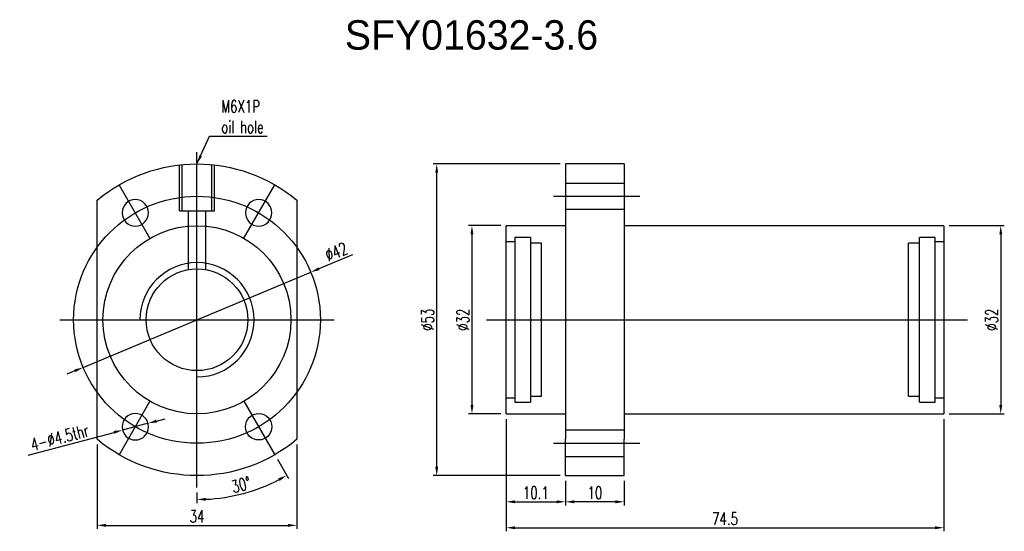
# Model space of a CAD drawing. Header units: millimetres. Extents: x 622 to 790, y 821 to 908.
import ezdxf
from ezdxf.lldxf.tags import DXFTag

# ---------------------------------------------------------------- set-up
doc = ezdxf.new("R2010")
doc.units = ezdxf.units.MM
doc.header["$LTSCALE"] = 0.1
doc.layers.get('DEFPOINTS').update_dxf_attribs({"linetype": 'CONTINUOUS'})
doc.layers.add('layer 1', color=7, linetype='CONTINUOUS')
doc.styles.add('DIM-7', font='SIMPLEX.shx', dxfattribs={"width": 0.7, "bigfont": 'chineset.shx'})
tags = doc.linetypes.add('DASHED', pattern=[25.72, 12.86, -12.86]).pattern_tags.tags
tags[6:7] = [DXFTag(74, 4), DXFTag(75, 0), DXFTag(340, '0'), DXFTag(46, 0.0), DXFTag(50, 0.0), DXFTag(44, 0.0), DXFTag(45, 0.0)]
tags[4:5] = [DXFTag(74, 4), DXFTag(75, 0), DXFTag(340, '0'), DXFTag(46, 0.0), DXFTag(50, 0.0), DXFTag(44, 0.0), DXFTag(45, 0.0)]
doc.dimstyles.new('CNS', dxfattribs={"dimtxt": 3.5, "dimasz": 2.5, "dimexe": 1, "dimexo": 1.5, "dimgap": 0.09, "dimtad": 0, "dimdsep": 46, "dimtxsty": 'DIM-7', "dimcen": 0.09, "dimclrd": 1, "dimclre": 1, "dimclrt": 4, "dimadec": 0, "dimazin": 0, "dimtfac": 1, "dimtix": 1, "dimtmove": 2, "dimatfit": 3, "dimfxl": 1, "dimtvp": 0.971429, "dimtolj": 1, "dimarcsym": 0})

# ---------------------------------------------------------------- blocks, each defined once
blk = doc.blocks.new('*D2')
at = {"layer": 'DEFPOINTS', "color": 0, "transparency": 16777216}
for p in [(635.27, 836.31), (669.27, 836.31), (669.27, 821.68)]:
    blk.add_point(p, dxfattribs=at)
at = {"layer": 'layer 1', "lineweight": -2, "transparency": 16777216}
for p, q in [((635.27, 835.41), (635.27, 821.08)), ((669.27, 835.41), (669.27, 821.08)), ((636.77, 821.68), (667.77, 821.68))]:
    blk.add_line(p, q, dxfattribs=at)
at = {"layer": 'layer 1', "transparency": 16777216}
for points in [[(636.77, 821.93), (636.77, 821.43), (635.27, 821.68)], [(667.77, 821.93), (667.77, 821.43), (669.27, 821.68)]]:
    blk.add_solid(points, dxfattribs=at)
at = {"layer": 'layer 1', "transparency": 16777216, "insert": (652.27, 823.21), "char_height": 2.1, "attachment_point": 5, "style": 'DIM-7'}
blk.add_mtext('\\A1;34', dxfattribs=at)
blk = doc.blocks.new('*D3')
at = {"layer": 'DEFPOINTS', "color": 0, "transparency": 16777216}
for p in [(643.95, 839.03), (639.6, 837.87)]:
    blk.add_point(p, dxfattribs=at)
at = {"layer": 'layer 1', "lineweight": -2, "transparency": 16777216}
for p, q in [((645.4, 839.41), (646.85, 839.8)), ((643.95, 839.03), (639.6, 837.87)), ((623.56, 833.62), (638.15, 837.49))]:
    blk.add_line(p, q, dxfattribs=at)
at = {"layer": 'layer 1', "transparency": 16777216}
for points in [[(645.33, 839.65), (645.46, 839.17), (643.95, 839.03)], [(638.09, 837.73), (638.21, 837.25), (639.6, 837.87)]]:
    blk.add_solid(points, dxfattribs=at)
at = {"layer": 'layer 1', "transparency": 16777216, "insert": (628.9, 836.62), "char_height": 2.1, "attachment_point": 5, "rotation": 14.8495, "style": 'DIM-7'}
blk.add_mtext('\\A1;4-∅4.5thr', dxfattribs=at)
blk = doc.blocks.new('*D4')
at = {"layer": 'DEFPOINTS', "color": 0, "transparency": 16777216}
for p in [(652.27, 885.14), (660.27, 842.78), (665.52, 833.69), (652.27, 828.14), (657.58, 826.54)]:
    blk.add_point(p, dxfattribs=at)
at = {"layer": 'layer 1', "lineweight": -2, "transparency": 16777216}
for p, q in [((665.97, 832.91), (667.86, 829.65)), ((652.27, 827.24), (652.27, 825.47))]:
    blk.add_line(p, q, dxfattribs=at)
blk.add_arc((652.27, 856.64), 30.57, 272.812, 297.188, dxfattribs=at)
at = {"layer": 'layer 1', "transparency": 16777216}
for points in [[(666.12, 829.67), (666.36, 829.23), (667.56, 830.17)], [(653.78, 825.86), (653.77, 826.36), (652.27, 826.07)]]:
    blk.add_solid(points, dxfattribs=at)
at = {"layer": 'layer 1', "transparency": 16777216, "insert": (659.79, 828.59), "char_height": 2.1, "attachment_point": 5, "rotation": 15, "style": 'DIM-7'}
blk.add_mtext('\\A1;30°', dxfattribs=at)
blk = doc.blocks.new('*D5')
at = {"layer": 'DEFPOINTS', "color": 0, "transparency": 16777216}
for p in [(715, 830.14), (725, 830.14), (715, 825.68)]:
    blk.add_point(p, dxfattribs=at)
at = {"layer": 'layer 1', "lineweight": -2, "transparency": 16777216}
for p, q in [((715, 829.24), (715, 825.08)), ((725, 829.24), (725, 825.08)), ((723.5, 825.68), (716.5, 825.68))]:
    blk.add_line(p, q, dxfattribs=at)
at = {"layer": 'layer 1', "transparency": 16777216}
for points in [[(716.5, 825.93), (716.5, 825.43), (715, 825.68)], [(723.5, 825.93), (723.5, 825.43), (725, 825.68)]]:
    blk.add_solid(points, dxfattribs=at)
at = {"layer": 'layer 1', "transparency": 16777216, "insert": (720, 827.21), "char_height": 2.1, "attachment_point": 5, "style": 'DIM-7'}
blk.add_mtext('\\A1;10', dxfattribs=at)
blk = doc.blocks.new('*D6')
at = {"layer": 'DEFPOINTS', "color": 0, "transparency": 16777216}
for p in [(704.9, 840.64), (715, 830.14), (715, 825.68)]:
    blk.add_point(p, dxfattribs=at)
at = {"layer": 'layer 1', "lineweight": -2, "transparency": 16777216}
for p, q in [((704.9, 839.74), (704.9, 825.08)), ((715, 829.24), (715, 825.08)), ((706.4, 825.68), (713.5, 825.68))]:
    blk.add_line(p, q, dxfattribs=at)
at = {"layer": 'layer 1', "transparency": 16777216}
for points in [[(706.4, 825.93), (706.4, 825.43), (704.9, 825.68)], [(713.5, 825.93), (713.5, 825.43), (715, 825.68)]]:
    blk.add_solid(points, dxfattribs=at)
at = {"layer": 'layer 1', "transparency": 16777216, "insert": (709.95, 827.21), "char_height": 2.1, "attachment_point": 5, "style": 'DIM-7'}
blk.add_mtext('\\A1;10.1', dxfattribs=at)
blk = doc.blocks.new('*D7')
at = {"layer": 'DEFPOINTS', "color": 0, "transparency": 16777216}
for p in [(704.9, 840.64), (779.4, 840.64), (779.4, 821.27)]:
    blk.add_point(p, dxfattribs=at)
at = {"layer": 'layer 1', "lineweight": -2, "transparency": 16777216}
for p, q in [((704.9, 839.74), (704.9, 820.67)), ((779.4, 839.74), (779.4, 820.67)), ((706.4, 821.27), (777.9, 821.27))]:
    blk.add_line(p, q, dxfattribs=at)
at = {"layer": 'layer 1', "transparency": 16777216}
for points in [[(706.4, 821.52), (706.4, 821.02), (704.9, 821.27)], [(777.9, 821.52), (777.9, 821.02), (779.4, 821.27)]]:
    blk.add_solid(points, dxfattribs=at)
at = {"layer": 'layer 1', "transparency": 16777216, "insert": (742.15, 822.8), "char_height": 2.1, "attachment_point": 5, "style": 'DIM-7'}
blk.add_mtext('\\A1;74.5', dxfattribs=at)
blk = doc.blocks.new('*D8')
at = {"layer": 'DEFPOINTS', "color": 0, "transparency": 16777216}
for p in [(704.9, 872.64), (699.08, 840.64), (704.9, 840.64)]:
    blk.add_point(p, dxfattribs=at)
at = {"layer": 'layer 1', "lineweight": -2, "transparency": 16777216}
for p, q in [((704, 872.64), (698.48, 872.64)), ((699.08, 871.14), (699.08, 842.14)), ((704, 840.64), (698.48, 840.64))]:
    blk.add_line(p, q, dxfattribs=at)
at = {"layer": 'layer 1', "transparency": 16777216}
for points in [[(698.83, 871.14), (699.33, 871.14), (699.08, 872.64)], [(698.83, 842.14), (699.33, 842.14), (699.08, 840.64)]]:
    blk.add_solid(points, dxfattribs=at)
at = {"layer": 'layer 1', "transparency": 16777216, "insert": (697.55, 856.64), "char_height": 2.1, "attachment_point": 5, "rotation": 90, "style": 'DIM-7'}
blk.add_mtext('\\A1;%%C32', dxfattribs=at)
blk = doc.blocks.new('*D9')
at = {"layer": 'DEFPOINTS', "color": 0, "transparency": 16777216}
for p in [(779.4, 872.64), (779.4, 840.64), (789.09, 840.64)]:
    blk.add_point(p, dxfattribs=at)
at = {"layer": 'layer 1', "lineweight": -2, "transparency": 16777216}
for p, q in [((780.3, 872.64), (789.69, 872.64)), ((789.09, 871.14), (789.09, 842.14)), ((780.3, 840.64), (789.69, 840.64))]:
    blk.add_line(p, q, dxfattribs=at)
at = {"layer": 'layer 1', "transparency": 16777216}
for points in [[(788.84, 871.14), (789.34, 871.14), (789.09, 872.64)], [(788.84, 842.14), (789.34, 842.14), (789.09, 840.64)]]:
    blk.add_solid(points, dxfattribs=at)
at = {"layer": 'layer 1', "transparency": 16777216, "insert": (787.56, 856.64), "char_height": 2.1, "attachment_point": 5, "rotation": 90, "style": 'DIM-7'}
blk.add_mtext('\\A1;%%C32', dxfattribs=at)
blk = doc.blocks.new('*D10')
at = {"layer": 'DEFPOINTS', "color": 0, "transparency": 16777216}
for p in [(693.08, 883.14), (715, 883.14), (715, 830.14)]:
    blk.add_point(p, dxfattribs=at)
at = {"layer": 'layer 1', "lineweight": -2, "transparency": 16777216}
for p, q in [((714.1, 883.14), (692.48, 883.14)), ((693.08, 831.64), (693.08, 881.64)), ((714.1, 830.14), (692.48, 830.14))]:
    blk.add_line(p, q, dxfattribs=at)
at = {"layer": 'layer 1', "transparency": 16777216}
for points in [[(692.83, 881.64), (693.33, 881.64), (693.08, 883.14)], [(692.83, 831.64), (693.33, 831.64), (693.08, 830.14)]]:
    blk.add_solid(points, dxfattribs=at)
at = {"layer": 'layer 1', "transparency": 16777216, "insert": (691.55, 856.64), "char_height": 2.1, "attachment_point": 5, "rotation": 90, "style": 'DIM-7'}
blk.add_mtext('\\A1;%%C53', dxfattribs=at)
blk = doc.blocks.new('*D11')
at = {"layer": 'DEFPOINTS', "color": 0, "transparency": 16777216}
for p in [(671.65, 864.73), (632.9, 848.54)]:
    blk.add_point(p, dxfattribs=at)
at = {"layer": 'layer 1', "lineweight": -2, "transparency": 16777216}
for p, q in [((678.73, 867.69), (673.03, 865.31)), ((632.9, 848.54), (671.65, 864.73)), ((631.51, 847.96), (630.13, 847.38))]:
    blk.add_line(p, q, dxfattribs=at)
at = {"layer": 'layer 1', "transparency": 16777216}
for points in [[(672.94, 865.54), (673.13, 865.08), (671.65, 864.73)], [(631.42, 848.19), (631.61, 847.73), (632.9, 848.54)]]:
    blk.add_solid(points, dxfattribs=at)
at = {"layer": 'layer 1', "transparency": 16777216, "insert": (675.98, 868.2), "char_height": 2.1, "attachment_point": 5, "rotation": 22.6779, "style": 'DIM-7'}
blk.add_mtext('\\A1;∅42', dxfattribs=at)

msp = doc.modelspace()

# ---------------------------------------------------------------- linework, layer by layer
at = {"layer": 'layer 1'}
for p, q in [((652.274, 828.137), (652.274, 885.137)), ((649.274, 875.137), (649.274, 882.967)), ((649.774, 875.137), (649.774, 882.967)), ((654.774, 875.137), (654.774, 882.967)), ((655.274, 875.137), (655.274, 882.967)), ((644.274, 870.494), (639.024, 879.587)), ((660.274, 870.494), (665.524, 879.587)), ((712.95, 877.637), (727.633, 877.637)), ((649.274, 875.137), (655.274, 875.137)), ((650.774, 875.137), (650.774, 865.159)), ((653.774, 865.157), (653.774, 875.137)), ((628.924, 856.637), (675.624, 856.637)), ((701.533, 856.637), (783.442, 856.637)), ((644.274, 842.781), (639.024, 833.688)), ((660.274, 842.781), (665.524, 833.688)), ((712.95, 835.637), (727.633, 835.637))]:
    msp.add_line(p, q, dxfattribs=at)
at = {"layer": 'layer 1', "linetype": 'Continuous'}
for p, q in [((725.004, 883.137), (715.004, 883.137)), ((715.004, 883.137), (715.004, 836.309)), ((725.004, 883.137), (725.004, 876.966)), ((635.274, 836.309), (635.274, 876.966)), ((669.274, 876.966), (669.274, 836.309)), ((725.004, 876.966), (725.004, 836.309)), ((715.004, 872.637), (704.904, 872.637)), ((704.904, 840.637), (704.904, 872.637)), ((779.404, 872.637), (725.004, 872.637)), ((779.404, 872.637), (779.404, 840.637)), ((704.904, 840.637), (715.004, 840.637)), ((725.004, 840.637), (779.404, 840.637)), ((715.004, 830.137), (715.004, 836.309)), ((725.004, 830.137), (725.004, 836.309)), ((715.004, 830.137), (725.004, 830.137))]:
    msp.add_line(p, q, dxfattribs=at)
at = {"layer": 'layer 1', "linetype": 'DASHED'}
for p, q in [((715.004, 879.887), (725.004, 879.887)), ((725.004, 875.387), (715.004, 875.387)), ((706.404, 869.887), (704.904, 869.887)), ((709.054, 870.637), (706.404, 870.637)), ((706.404, 870.637), (706.404, 842.637)), ((709.054, 870.637), (709.054, 842.637)), ((777.904, 870.637), (775.254, 870.637)), ((775.254, 842.637), (775.254, 870.637)), ((777.904, 842.637), (777.904, 870.637)), ((779.404, 869.887), (777.904, 869.887)), ((710.904, 869.637), (709.054, 869.637)), ((710.904, 843.637), (710.904, 869.637)), ((775.254, 869.637), (773.404, 869.637)), ((773.404, 843.637), (773.404, 869.637)), ((704.904, 843.387), (706.404, 843.387)), ((709.054, 843.637), (710.904, 843.637)), ((773.404, 843.637), (775.254, 843.637)), ((777.904, 843.387), (779.404, 843.387)), ((706.404, 842.637), (709.054, 842.637)), ((775.254, 842.637), (777.904, 842.637)), ((725.004, 837.887), (715.004, 837.887)), ((715.004, 833.387), (725.004, 833.387))]:
    msp.add_line(p, q, dxfattribs=at)
at = {"layer": 'layer 1'}
for radius in [21, 16, 8.65]:
    msp.add_circle((652.274, 856.637), radius, dxfattribs=at)
at = {"layer": 'layer 1', "linetype": 'Continuous', "extrusion": (0, 0, -1)}
for centre in [(-641.774, 874.824), (-662.774, 874.824), (-641.774, 838.451)]:
    msp.add_circle(centre, 2.25, dxfattribs=at)
at = {"layer": 'layer 1', "linetype": 'Continuous'}
msp.add_circle((662.774, 838.451), 2.25, dxfattribs=at)
at = {"layer": 'layer 1', "linetype": 'Continuous', "extrusion": (0, 0, -1)}
for start, end in [(50.09553, 129.90447), (230.09553, 309.90447)]:
    msp.add_arc((-652.274, 856.637), 26.5, start, end, dxfattribs=at)
at = {"layer": 'layer 1'}
msp.add_arc((652.274, 856.637), 9.715, 270, 180, dxfattribs=at)

# ---------------------------------------------------------------- texts
msp.add_text('SFY01632-3.6', height=5, dxfattribs=at).set_placement((677.437, 902.573))
at = {"layer": 'layer 1', "insert": (656.395, 888.355), "char_height": 2.1, "attachment_point": 7, "style": 'DIM-7'}
msp.add_mtext('\\A1;M6X1P\\Poil hole', dxfattribs=at)

# ---------------------------------------------------------------- dimensions: what is measured, and where the dimension line sits
at = {"layer": 'layer 1'}
dim = msp.add_angular_dim_2l(base=(657.582, 826.535), line1=((652.274, 828.137), (652.274, 885.137)), line2=((660.274, 842.781), (665.524, 833.688)), dimstyle='CNS', override={"dimscale": 0.6, "dimgap": 0.8, "dimtad": 1, "dimclrd": 256, "dimclre": 256, "dimclrt": 256, "dimadec": 2, "dimazin": 2, "dimtmove": 1}, dxfattribs=at)
dim.commit()
dim.dimension.update_dxf_attribs({"geometry": '*D4', "text_midpoint": (659.789, 828.59)})
for base, p1, p2, picture, middle in [((693.082, 883.137), (715.004, 830.137), (715.004, 883.137), '*D10', (691.552, 856.637)), ((699.075, 840.637), (704.904, 872.637), (704.904, 840.637), '*D8', (697.545, 856.637)), ((789.091, 840.637), (779.404, 872.637), (779.404, 840.637), '*D9', (787.561, 856.637))]:
    dim = msp.add_linear_dim(base=base, p1=p1, p2=p2, angle=90, text='%%C<>', dimstyle='CNS', override={"dimscale": 0.6, "dimgap": 0.8, "dimtad": 1, "dimclrd": 256, "dimclre": 256, "dimclrt": 256, "dimadec": 2, "dimazin": 2, "dimtmove": 1}, dxfattribs=at)
    dim.commit()
    dim.dimension.update_dxf_attribs({"geometry": picture, "text_midpoint": middle})
dim = msp.add_diameter_dim_2p(p1=(632.897, 848.541), p2=(671.65, 864.734), dimstyle='CNS', override={"dimscale": 0.6, "dimgap": 0.8, "dimtad": 1, "dimclrd": 256, "dimclre": 256, "dimclrt": 256, "dimadec": 2, "dimazin": 2, "dimtmove": 1}, dxfattribs=at)
dim.commit()
dim.dimension.update_dxf_attribs({"geometry": '*D11', "text_midpoint": (675.983, 868.202)})
dim = msp.add_diameter_dim_2p(p1=(643.949, 839.027), p2=(639.599, 837.874), text='4-<>thr', dimstyle='CNS', override={"dimscale": 0.6, "dimgap": 0.8, "dimtad": 1, "dimclrd": 256, "dimclre": 256, "dimclrt": 256, "dimadec": 2, "dimazin": 2, "dimtmove": 1}, dxfattribs=at)
dim.commit()
dim.dimension.update_dxf_attribs({"geometry": '*D3', "text_midpoint": (629.297, 835.143), "dimtype": 163})
for base, p1, p2, picture, middle in [((715.004, 825.683), (704.904, 840.637), (715.004, 830.137), '*D6', (709.954, 827.213)), ((779.404, 821.269), (704.904, 840.637), (779.404, 840.637), '*D7', (742.154, 822.799)), ((669.274, 821.683), (635.274, 836.309), (669.274, 836.309), '*D2', (652.274, 823.213)), ((715.004, 825.683), (725.004, 830.137), (715.004, 830.137), '*D5', (720.004, 827.213))]:
    dim = msp.add_linear_dim(base=base, p1=p1, p2=p2, dimstyle='CNS', override={"dimscale": 0.6, "dimgap": 0.8, "dimtad": 1, "dimclrd": 256, "dimclre": 256, "dimclrt": 256, "dimadec": 2, "dimazin": 2, "dimtmove": 1}, dxfattribs=at)
    dim.commit()
    dim.dimension.update_dxf_attribs({"geometry": picture, "text_midpoint": middle})

# ---------------------------------------------------------------- leaders
at = {"layer": 'layer 1', "annotation_type": 0, "has_hookline": 1, "hookline_direction": 0, "text_width": 7.84}
msp.add_leader([(652.274, 883.137), (654.415, 887.875), (655.915, 887.875)], dimstyle='CNS', override={"dimscale": 0.6, "dimgap": 0.8, "dimtad": 1, "dimclrd": 256, "dimclre": 256, "dimclrt": 256, "dimadec": 2, "dimazin": 2, "dimtmove": 1}, dxfattribs=at)

doc.saveas('drawing.dxf')
